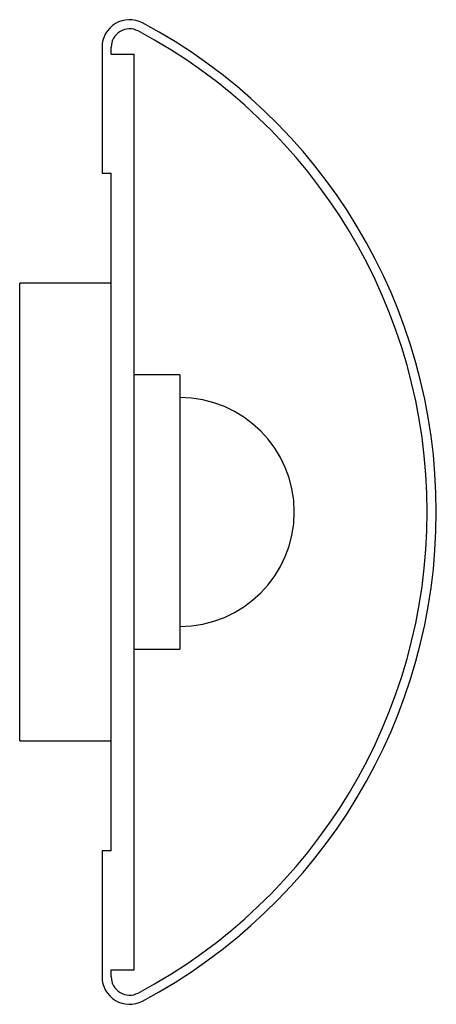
# Paper-space layout '_Derecha' of a CAD drawing. Header units: millimetres. Extents: x -25 to 66, y -108 to 108.
import ezdxf

# ---------------------------------------------------------------- set-up
doc = ezdxf.new("R2010")
doc.units = ezdxf.units.MM

psp = doc.layouts.new('_Derecha')

# ---------------------------------------------------------------- linework, layer by layer
at = {"color": 7, "linetype": 'Continuous', "lineweight": 25}
for p, q in [((-7, 101.55), (-7, 74)), ((-5, 100), (-5, 101.55)), ((-5, 100), (0, 100)), ((0, -100), (0, 100)), ((-7, 74), (-5, 74)), ((-5, -74), (-5, 74)), ((-5, 50), (-25, 50)), ((-25, -50), (-25, 50)), ((10, 30), (0, 30)), ((10, 30), (10, -30)), ((0, -30), (10, -30)), ((-25, -50), (-5, -50)), ((-7, -74), (-7, -101.55)), ((-5, -74), (-7, -74)), ((-5, -100), (0, -100)), ((-5, -101.55), (-5, -100))]:
    psp.add_line(p, q, dxfattribs=at)
for centre, radius, start, end in [((-1, 101.55), 6, 62.0109, 180), ((-1, 101.55), 4, 62.0109, 180), ((-54.97, 0), 121, 297.9891, 62.0109), ((-54.97, 0), 119, 297.9891, 62.0109), ((10, 0), 25, 270, 90), ((-1, -101.55), 6, 180, 297.9891), ((-1, -101.55), 4, 180, 297.9891)]:
    psp.add_arc(centre, radius, start, end, dxfattribs=at)

doc.saveas('drawing.dxf')
